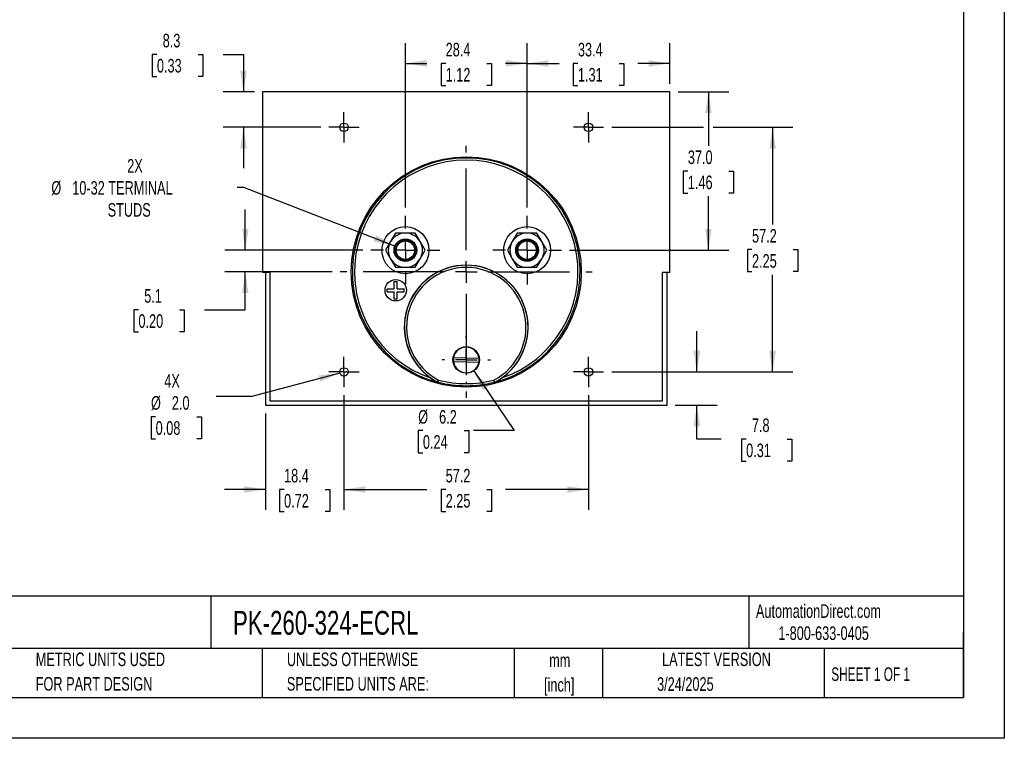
# Model space of a CAD drawing. Header units: millimetres. Extents: x 0 to 419, y 0 to 324.
# Tile 2 of 3: x 189 to 419, y 0 to 168. Entities that reach past the tile are written whole.
import ezdxf

# ---------------------------------------------------------------- set-up
doc = ezdxf.new("R2010")
doc.units = ezdxf.units.MM
doc.header["$LTSCALE"] = 1.5
doc.linetypes.add('CENTERX2', pattern=[20.32, 12.7, -2.54, 2.54, -2.54])
doc.layers.add('CENTER', color=40, linetype='CENTERX2')
doc.layers.add('DIMENSIONS', color=140, linetype='Continuous', lineweight=25)
doc.layers.add('TEXT', color=140, linetype='Continuous', lineweight=25)
doc.styles.add('SLDTEXTSTYLE0', font='TXT', dxfattribs={"width": 0.7})
doc.styles.add('SLDTEXTSTYLE1', font='TXT', dxfattribs={"width": 0.65})
doc.dimstyles.new('SLDDIMSTYLE0', dxfattribs={"dimtxt": 3.237012, "dimasz": 4.953, "dimexe": 0, "dimexo": 0.0625, "dimgap": 0.809253, "dimtad": 0, "dimtih": 1, "dimtoh": 1, "dimrnd": 1e-09, "dimzin": 12, "dimdsep": 46, "dimtxsty": 'SLDTEXTSTYLE0', "dimsah": 1, "dimcen": 0.09, "dimadec": 0, "dimazin": 3, "dimtfac": 1, "dimtofl": 0, "dimtmove": 0, "dimatfit": 3, "dimfxl": 0, "dimfrac": 2, "dimtolj": 1, "dimtzin": 12, "dimarcsym": 0})
doc.dimstyles.new('SLDDIMSTYLE1', dxfattribs={"dimtxt": 3.237012, "dimasz": 4.953, "dimexe": 0, "dimexo": 0.0625, "dimgap": 0.809253, "dimtad": 0, "dimtih": 1, "dimtoh": 1, "dimrnd": 1e-09, "dimzin": 12, "dimdsep": 46, "dimtxsty": 'SLDTEXTSTYLE0', "dimsah": 1, "dimcen": 0.09, "dimadec": 0, "dimazin": 3, "dimtfac": 1, "dimtmove": 0, "dimatfit": 0, "dimfxl": 0, "dimfrac": 2, "dimtolj": 1, "dimtzin": 12, "dimarcsym": 0})
doc.dimstyles.new('SLDDIMSTYLE2', dxfattribs={"dimtxt": 3.237012, "dimasz": 4.953, "dimexe": 0, "dimexo": 0.0625, "dimgap": 0.809253, "dimtad": 0, "dimtih": 1, "dimtoh": 1, "dimrnd": 1e-09, "dimzin": 12, "dimdsep": 46, "dimtxsty": 'SLDTEXTSTYLE0', "dimsah": 1, "dimcen": 0, "dimadec": 0, "dimazin": 3, "dimtfac": 1, "dimtofl": 0, "dimtmove": 0, "dimatfit": 3, "dimfxl": 0, "dimfrac": 2, "dimtolj": 1, "dimtzin": 12, "dimarcsym": 0})
doc.dimstyles.new('SLDDIMSTYLE3', dxfattribs={"dimtxt": 3.237012, "dimasz": 4.953, "dimexe": 0, "dimexo": 0.0625, "dimgap": 0.809253, "dimtad": 0, "dimtih": 1, "dimtoh": 1, "dimrnd": 1e-09, "dimzin": 4, "dimdsep": 46, "dimtxsty": 'SLDTEXTSTYLE0', "dimsah": 1, "dimcen": 0.09, "dimadec": 0, "dimazin": 1, "dimtfac": 1, "dimtofl": 0, "dimtmove": 0, "dimatfit": 3, "dimfxl": 0, "dimfrac": 2, "dimtolj": 1, "dimtzin": 12, "dimarcsym": 0})
doc.dimstyles.new('SLDDIMSTYLE5', dxfattribs={"dimtxt": 3.237012, "dimasz": 4.953, "dimexe": 0, "dimexo": 0.0625, "dimgap": 0.809253, "dimtad": 0, "dimtih": 1, "dimtoh": 1, "dimrnd": 1e-09, "dimzin": 12, "dimdsep": 46, "dimtxsty": 'SLDTEXTSTYLE0', "dimsah": 1, "dimcen": 0, "dimadec": 0, "dimazin": 3, "dimtfac": 1, "dimtofl": 0, "dimtmove": 0, "dimatfit": 3, "dimfxl": 0, "dimfrac": 2, "dimtolj": 1, "dimtzin": 12, "dimarcsym": 0})
doc.dimstyles.new('SLDDIMSTYLE6', dxfattribs={"dimtxt": 3.237012, "dimasz": 4.953, "dimexe": 0, "dimexo": 0.0625, "dimgap": 0.809253, "dimtad": 0, "dimtih": 1, "dimtoh": 1, "dimrnd": 1e-09, "dimzin": 4, "dimdsep": 46, "dimtxsty": 'SLDTEXTSTYLE0', "dimsah": 1, "dimcen": 0, "dimadec": 0, "dimazin": 1, "dimtfac": 1, "dimtofl": 0, "dimtmove": 0, "dimatfit": 3, "dimfxl": 0, "dimfrac": 2, "dimtolj": 1, "dimtzin": 12, "dimarcsym": 0})

# ---------------------------------------------------------------- blocks, each defined once
blk = doc.blocks.new('SW_NOTE_0')
at = {"layer": 'TEXT', "color": 0, "linetype": 'CENTERX2', "lineweight": 18, "char_height": 2.775, "attachment_point": 1, "style": 'SLDTEXTSTYLE0'}
for s, insert in [('SIFAM TINSLEY CONTENDER PANEL METER, 3.5IN ANALOG DIAL DISPLAY, 0-200A DC, VOLTAGE INPUT, SHUNT', (0, 3.58)), ('RATED, MOVING COIL, ROUND 4-HOLE MOUNT', (0, -1.45))]:
    blk.add_mtext(s, dxfattribs=dict(at, insert=insert))
blk = doc.blocks.new('SW_NOTE_0_1')
at = {"layer": 'TEXT', "color": 0, "linetype": 'CENTERX2', "lineweight": 18, "char_height": 3.175, "attachment_point": 2, "style": 'SLDTEXTSTYLE0'}
for s, insert in [('mm', (4.27, 4.09)), ('[inch]', (4.14, -1.64))]:
    blk.add_mtext(s, dxfattribs=dict(at, insert=insert))
blk = doc.blocks.new('SW_NOTE_0_2')
at = {"layer": 'TEXT', "color": 0, "linetype": 'CENTERX2', "lineweight": 18, "char_height": 3.175, "attachment_point": 1, "style": 'SLDTEXTSTYLE0'}
for s, insert in [('UNLESS OTHERWISE', (0, 4.09)), ('SPECIFIED UNITS ARE:', (0, -1.64))]:
    blk.add_mtext(s, dxfattribs=dict(at, insert=insert))
blk = doc.blocks.new('SW_NOTE_0_6')
at = {"layer": 'TEXT', "color": 0, "linetype": 'CENTERX2', "lineweight": 18, "char_height": 3.175, "attachment_point": 1, "style": 'SLDTEXTSTYLE0'}
for s, insert in [('METRIC UNITS USED', (0, 4.09)), ('FOR PART DESIGN', (0, -1.64))]:
    blk.add_mtext(s, dxfattribs=dict(at, insert=insert))
blk = doc.blocks.new('_D_14')
at = {"layer": 'DIMENSIONS'}
for p, q in [((264.76, 80.14), (264.76, 53.37)), ((246.38, 75.9), (246.38, 53.37)), ((246.38, 58.13), (236.86, 58.13)), ((250.76, 58.13), (249.68, 58.13)), ((249.68, 58.13), (249.68, 52.99)), ((260.38, 58.13), (261.47, 58.13)), ((261.47, 58.13), (261.47, 52.99)), ((264.76, 58.13), (274.29, 58.13)), ((249.68, 52.99), (250.76, 52.99)), ((261.47, 52.99), (260.38, 52.99))]:
    blk.add_line(p, q, dxfattribs=at)
for points in [[(246.38, 58.13), (241.43, 58.89), (241.43, 57.37)], [(264.76, 58.13), (269.72, 57.37), (269.72, 58.89)]]:
    blk.add_solid(points, dxfattribs=at)
at = {"layer": 'DIMENSIONS', "char_height": 3.175, "attachment_point": 1, "style": 'SLDTEXTSTYLE0'}
for s, insert in [('18.4', (250.76, 62.95)), ('0.72', (250.76, 57.08))]:
    blk.add_mtext(s, dxfattribs=dict(at, insert=insert))
blk = doc.blocks.new('_D_15')
at = {"layer": 'DIMENSIONS'}
for p, q in [((264.76, 80.14), (264.76, 53.37)), ((321.91, 80.14), (321.91, 53.37)), ((264.76, 58.13), (284.14, 58.13)), ((288.53, 58.13), (287.44, 58.13)), ((287.44, 58.13), (287.44, 52.99)), ((298.15, 58.13), (299.24, 58.13)), ((299.24, 58.13), (299.24, 52.99)), ((321.91, 58.13), (302.53, 58.13)), ((287.44, 52.99), (288.53, 52.99)), ((299.24, 52.99), (298.15, 52.99))]:
    blk.add_line(p, q, dxfattribs=at)
for points in [[(264.76, 58.13), (269.72, 57.37), (269.72, 58.89)], [(321.91, 58.13), (316.96, 58.89), (316.96, 57.37)]]:
    blk.add_solid(points, dxfattribs=at)
at = {"layer": 'DIMENSIONS', "char_height": 3.175, "attachment_point": 1, "style": 'SLDTEXTSTYLE0'}
for s, insert in [('57.2', (288.53, 62.95)), ('2.25', (288.53, 57.08))]:
    blk.add_mtext(s, dxfattribs=dict(at, insert=insert))
blk = doc.blocks.new('_D_16')
at = {"layer": 'DIMENSIONS'}
for p, q in [((347.24, 85.59), (347.24, 95.11)), ((327.36, 85.59), (352, 85.59)), ((342.2, 77.8), (352, 77.8)), ((347.24, 69.91), (347.24, 77.8)), ((352.92, 69.91), (347.24, 69.91)), ((358.76, 69.91), (357.67, 69.91)), ((357.67, 69.91), (357.67, 64.77)), ((368.38, 69.91), (369.46, 69.91)), ((369.46, 69.91), (369.46, 64.77)), ((357.67, 64.77), (358.76, 64.77)), ((369.46, 64.77), (368.38, 64.77))]:
    blk.add_line(p, q, dxfattribs=at)
for points in [[(347.24, 85.59), (348, 90.54), (346.47, 90.54)], [(347.24, 77.8), (346.47, 72.85), (348, 72.85)]]:
    blk.add_solid(points, dxfattribs=at)
at = {"layer": 'DIMENSIONS', "char_height": 3.175, "attachment_point": 1, "style": 'SLDTEXTSTYLE0'}
for s, insert in [('7.8', (360.1, 74.73)), ('0.31', (358.76, 68.86))]:
    blk.add_mtext(s, dxfattribs=dict(at, insert=insert))
blk = doc.blocks.new('_D_17')
at = {"layer": 'DIMENSIONS'}
for p, q in [((279.11, 123.98), (279.11, 162.43)), ((307.56, 123.98), (307.56, 162.43)), ((279.11, 157.66), (284.14, 157.66)), ((288.53, 157.66), (287.44, 157.66)), ((287.44, 157.66), (287.44, 152.52)), ((298.15, 157.66), (299.24, 157.66)), ((299.24, 157.66), (299.24, 152.52)), ((307.56, 157.66), (302.53, 157.66)), ((287.44, 152.52), (288.53, 152.52)), ((299.24, 152.52), (298.15, 152.52))]:
    blk.add_line(p, q, dxfattribs=at)
for points in [[(279.11, 157.66), (284.07, 156.9), (284.07, 158.43)], [(307.56, 157.66), (302.61, 158.43), (302.61, 156.9)]]:
    blk.add_solid(points, dxfattribs=at)
at = {"layer": 'DIMENSIONS', "char_height": 3.175, "attachment_point": 1, "style": 'SLDTEXTSTYLE0'}
for s, insert in [('28.4', (288.53, 162.48)), ('1.12', (288.53, 156.61))]:
    blk.add_mtext(s, dxfattribs=dict(at, insert=insert))
blk = doc.blocks.new('_D_18')
at = {"layer": 'DIMENSIONS'}
for p, q in [((307.56, 123.98), (307.56, 162.43)), ((340.94, 152.91), (340.94, 162.43)), ((307.56, 157.66), (315.05, 157.66)), ((319.44, 157.66), (318.35, 157.66)), ((318.35, 157.66), (318.35, 152.52)), ((329.06, 157.66), (330.15, 157.66)), ((330.15, 157.66), (330.15, 152.52)), ((340.94, 157.66), (333.45, 157.66)), ((318.35, 152.52), (319.44, 152.52)), ((330.15, 152.52), (329.06, 152.52))]:
    blk.add_line(p, q, dxfattribs=at)
for points in [[(307.56, 157.66), (312.52, 156.9), (312.52, 158.43)], [(340.94, 157.66), (335.99, 158.43), (335.99, 156.9)]]:
    blk.add_solid(points, dxfattribs=at)
at = {"layer": 'DIMENSIONS', "char_height": 3.175, "attachment_point": 1, "style": 'SLDTEXTSTYLE0'}
for s, insert in [('33.4', (319.44, 162.48)), ('1.31', (319.44, 156.61))]:
    blk.add_mtext(s, dxfattribs=dict(at, insert=insert))
blk = doc.blocks.new('_D_19')
at = {"layer": 'DIMENSIONS'}
for p, q in [((221.04, 159.77), (219.96, 159.77)), ((219.96, 159.77), (219.96, 154.62)), ((230.66, 159.77), (231.75, 159.77)), ((231.75, 159.77), (231.75, 154.62)), ((236.5, 159.77), (241.27, 159.77)), ((241.27, 159.77), (241.27, 151.01)), ((219.96, 154.62), (221.04, 154.62)), ((231.75, 154.62), (230.66, 154.62)), ((243.83, 151.01), (236.51, 151.01)), ((259.32, 142.74), (236.51, 142.74)), ((241.27, 142.74), (241.27, 133.21))]:
    blk.add_line(p, q, dxfattribs=at)
for points in [[(241.27, 151.01), (242.03, 155.96), (240.51, 155.96)], [(241.27, 142.74), (240.51, 137.78), (242.03, 137.78)]]:
    blk.add_solid(points, dxfattribs=at)
at = {"layer": 'DIMENSIONS', "char_height": 3.175, "attachment_point": 1, "style": 'SLDTEXTSTYLE0'}
for s, insert in [('8.3', (222.39, 164.59)), ('0.33', (221.04, 158.72))]:
    blk.add_mtext(s, dxfattribs=dict(at, insert=insert))
blk = doc.blocks.new('_D_20')
at = {"layer": 'DIMENSIONS'}
for p, q in [((327.36, 142.74), (348.8, 142.74)), ((351.09, 142.74), (369.7, 142.74)), ((364.94, 142.74), (364.94, 120.03)), ((360.13, 114.16), (359.04, 114.16)), ((359.04, 114.16), (359.04, 109.02)), ((369.75, 114.16), (370.84, 114.16)), ((370.84, 114.16), (370.84, 109.02)), ((359.04, 109.02), (360.13, 109.02)), ((364.94, 85.59), (364.94, 108.29)), ((370.84, 109.02), (369.75, 109.02)), ((327.36, 85.59), (369.7, 85.59))]:
    blk.add_line(p, q, dxfattribs=at)
for points in [[(364.94, 142.74), (364.18, 137.78), (365.7, 137.78)], [(364.94, 85.59), (365.7, 90.54), (364.18, 90.54)]]:
    blk.add_solid(points, dxfattribs=at)
at = {"layer": 'DIMENSIONS', "char_height": 3.175, "attachment_point": 1, "style": 'SLDTEXTSTYLE0'}
for s, insert in [('57.2', (360.13, 118.98)), ('2.25', (360.13, 113.11))]:
    blk.add_mtext(s, dxfattribs=dict(at, insert=insert))
blk = doc.blocks.new('_D_21')
at = {"layer": 'DIMENSIONS'}
for p, q in [((342.84, 151.01), (354.71, 151.01)), ((349.94, 151.01), (349.94, 138.39)), ((345.13, 132.52), (344.05, 132.52)), ((344.05, 132.52), (344.05, 127.38)), ((354.75, 132.52), (355.84, 132.52)), ((355.84, 132.52), (355.84, 127.38)), ((344.05, 127.38), (345.13, 127.38)), ((349.94, 114.03), (349.94, 126.65)), ((355.84, 127.38), (354.75, 127.38)), ((317.51, 114.03), (354.71, 114.03))]:
    blk.add_line(p, q, dxfattribs=at)
for points in [[(349.94, 151.01), (349.18, 146.05), (350.7, 146.05)], [(349.94, 114.03), (350.7, 118.99), (349.18, 118.99)]]:
    blk.add_solid(points, dxfattribs=at)
at = {"layer": 'DIMENSIONS', "char_height": 3.175, "attachment_point": 1, "style": 'SLDTEXTSTYLE0'}
for s, insert in [('37.0', (345.13, 137.34)), ('1.46', (345.13, 131.47))]:
    blk.add_mtext(s, dxfattribs=dict(at, insert=insert))
blk = doc.blocks.new('_D_22')
at = {"layer": 'DIMENSIONS'}
for p, q in [((241.36, 128.66), (239.82, 128.66)), ((276.64, 114.99), (241.36, 128.66))]:
    blk.add_line(p, q, dxfattribs=at)
blk.add_solid([(276.64, 114.99), (272.3, 117.49), (271.75, 116.07)], dxfattribs=at)
at = {"layer": 'DIMENSIONS', "char_height": 3.175, "attachment_point": 1, "style": 'SLDTEXTSTYLE0'}
for s, insert in [('2X', (214.1, 135.32)), ('%%c', (196.36, 130.18)), ('10-32 TERMINAL', (201.25, 130.18)), ('STUDS', (209.52, 125.03))]:
    blk.add_mtext(s, dxfattribs=dict(at, insert=insert))
blk = doc.blocks.new('_D_23')
at = {"layer": 'DIMENSIONS'}
for p, q in [((263.8, 85.33), (243.25, 79.82)), ((243.25, 79.82), (234.92, 79.82)), ((220.74, 75.12), (219.66, 75.12)), ((219.66, 75.12), (219.66, 69.98)), ((230.36, 75.12), (231.45, 75.12)), ((231.45, 75.12), (231.45, 69.98)), ((219.66, 69.98), (220.74, 69.98)), ((231.45, 69.98), (230.36, 69.98))]:
    blk.add_line(p, q, dxfattribs=at)
blk.add_solid([(263.8, 85.33), (258.82, 84.78), (259.21, 83.31)], dxfattribs=at)
at = {"layer": 'DIMENSIONS', "char_height": 3.175, "attachment_point": 1, "style": 'SLDTEXTSTYLE0'}
for s, insert in [('4X', (222.76, 85.08)), ('%%c', (219.65, 79.94)), ('2.0', (224.53, 79.94)), ('0.08', (220.74, 74.07))]:
    blk.add_mtext(s, dxfattribs=dict(at, insert=insert))
blk = doc.blocks.new('_D_24')
at = {"layer": 'DIMENSIONS'}
for p, q in [((295.08, 85.82), (304.53, 71.88)), ((283.21, 71.88), (282.12, 71.88)), ((282.12, 71.88), (282.12, 66.73)), ((292.83, 71.88), (293.92, 71.88)), ((293.92, 71.88), (293.92, 66.73)), ((304.53, 71.88), (295, 71.88)), ((282.12, 66.73), (283.21, 66.73)), ((293.92, 66.73), (292.83, 66.73))]:
    blk.add_line(p, q, dxfattribs=at)
blk.add_solid([(295.08, 85.82), (297.23, 81.29), (298.49, 82.15)], dxfattribs=at)
at = {"layer": 'DIMENSIONS', "char_height": 3.175, "attachment_point": 1, "style": 'SLDTEXTSTYLE0'}
for s, insert in [('%%c', (282.11, 76.69)), ('6.2', (287, 76.69)), ('0.24', (283.21, 70.82))]:
    blk.add_mtext(s, dxfattribs=dict(at, insert=insert))
blk = doc.blocks.new('_D_25')
at = {"layer": 'DIMENSIONS'}
for p, q in [((241.7, 114.03), (241.7, 123.56)), ((269.17, 114.03), (236.94, 114.03)), ((262, 108.95), (236.94, 108.95)), ((241.7, 100.12), (241.7, 108.95)), ((216.72, 100.12), (215.63, 100.12)), ((215.63, 100.12), (215.63, 94.97)), ((226.34, 100.12), (227.43, 100.12)), ((227.43, 100.12), (227.43, 94.97)), ((232.17, 100.12), (241.7, 100.12)), ((215.63, 94.97), (216.72, 94.97)), ((227.43, 94.97), (226.34, 94.97))]:
    blk.add_line(p, q, dxfattribs=at)
for points in [[(241.7, 114.03), (242.46, 118.99), (240.94, 118.99)], [(241.7, 108.95), (240.94, 104), (242.46, 104)]]:
    blk.add_solid(points, dxfattribs=at)
at = {"layer": 'DIMENSIONS', "char_height": 3.175, "attachment_point": 1, "style": 'SLDTEXTSTYLE0'}
for s, insert in [('5.1', (218.07, 104.94)), ('0.20', (216.72, 99.07))]:
    blk.add_mtext(s, dxfattribs=dict(at, insert=insert))
blk = doc.blocks.new('SW_CENTERMARKSYMBOL_1')
at = {"layer": 'CENTER', "color": 0}
for p, q in [((0, 5.08), (0, 8.04)), ((0, 0), (0, 2.54)), ((-5.08, 0), (-8.04, 0)), ((0, 0), (-2.54, 0)), ((0, 0), (0, -2.54)), ((0, 0), (2.54, 0)), ((5.08, 0), (8.04, 0)), ((0, -5.08), (0, -8.04))]:
    blk.add_line(p, q, dxfattribs=at)
blk = doc.blocks.new('SW_CENTERMARKSYMBOL_2')
at = {"layer": 'CENTER', "color": 0}
for p, q in [((0, 5.08), (0, 8.04)), ((0, 0), (0, 2.54)), ((-5.08, 0), (-8.04, 0)), ((0, 0), (-2.54, 0)), ((0, 0), (0, -2.54)), ((0, 0), (2.54, 0)), ((5.08, 0), (8.04, 0)), ((0, -5.08), (0, -8.04))]:
    blk.add_line(p, q, dxfattribs=at)
blk = doc.blocks.new('SW_CENTERMARKSYMBOL_3')
at = {"layer": 'CENTER', "color": 0}
for p, q in [((0, 2.54), (0, 3.54)), ((0, 0), (0, 2.54)), ((-2.54, 0), (-3.54, 0)), ((0, 0), (-2.54, 0)), ((0, 0), (0, -2.54)), ((0, 0), (2.54, 0)), ((2.54, 0), (3.54, 0)), ((0, -2.54), (0, -3.54))]:
    blk.add_line(p, q, dxfattribs=at)
blk = doc.blocks.new('SW_CENTERMARKSYMBOL_4')
at = {"layer": 'CENTER', "color": 0}
for p, q in [((0, 2.54), (0, 3.54)), ((0, 0), (0, 2.54)), ((-2.54, 0), (-3.54, 0)), ((0, 0), (-2.54, 0)), ((0, 0), (0, -2.54)), ((0, 0), (2.54, 0)), ((2.54, 0), (3.54, 0)), ((0, -2.54), (0, -3.54))]:
    blk.add_line(p, q, dxfattribs=at)
blk = doc.blocks.new('SW_CENTERMARKSYMBOL_5')
at = {"layer": 'CENTER', "color": 0}
for p, q in [((0, 2.54), (0, 3.54)), ((0, 0), (0, 2.54)), ((-2.54, 0), (-3.54, 0)), ((0, 0), (-2.54, 0)), ((0, 0), (0, -2.54)), ((0, 0), (2.54, 0)), ((2.54, 0), (3.54, 0)), ((0, -2.54), (0, -3.54))]:
    blk.add_line(p, q, dxfattribs=at)
blk = doc.blocks.new('SW_CENTERMARKSYMBOL_6')
at = {"layer": 'CENTER', "color": 0}
for p, q in [((0, 2.54), (0, 3.54)), ((0, 0), (0, 2.54)), ((-2.54, 0), (-3.54, 0)), ((0, 0), (-2.54, 0)), ((0, 0), (0, -2.54)), ((0, 0), (2.54, 0)), ((2.54, 0), (3.54, 0)), ((0, -2.54), (0, -3.54))]:
    blk.add_line(p, q, dxfattribs=at)
blk = doc.blocks.new('SW_CENTERMARKSYMBOL_7')
at = {"layer": 'CENTER', "color": 0}
for p, q in [((0, 5.08), (0, 29.44)), ((0, 0), (0, 2.54)), ((-5.08, 0), (-29.44, 0)), ((0, 0), (-2.54, 0)), ((0, 0), (0, -2.54)), ((0, 0), (2.54, 0)), ((5.08, 0), (29.44, 0)), ((0, -5.08), (0, -29.44))]:
    blk.add_line(p, q, dxfattribs=at)
blk = doc.blocks.new('SW_CENTERMARKSYMBOL_8')
at = {"layer": 'CENTER', "color": 0}
for p, q in [((0, 5.08), (0, 5.64)), ((0, 0), (0, 2.54)), ((-5.08, 0), (-5.64, 0)), ((0, 0), (-2.54, 0)), ((0, 0), (0, -2.54)), ((0, 0), (2.54, 0)), ((5.08, 0), (5.64, 0)), ((0, -5.08), (0, -5.64))]:
    blk.add_line(p, q, dxfattribs=at)

msp = doc.modelspace()

# ---------------------------------------------------------------- linework, layer by layer
at = {"color": 7, "linetype": 'Continuous'}
for p, q in [((419.104, 323.854), (419.104, 0.004)), ((419.104, 0.004), (0.004, 0.004))]:
    msp.add_line(p, q, dxfattribs=at)
for p, q in [((245.739, 151.005), (245.739, 108.805)), ((340.939, 151.005), (245.739, 151.005)), ((340.939, 108.805), (340.939, 151.005)), ((276.805, 118.034), (275.65, 116.034)), ((279.115, 118.034), (276.805, 118.034)), ((281.424, 118.034), (279.115, 118.034)), ((282.579, 116.034), (281.424, 118.034)), ((305.253, 118.034), (304.098, 116.034)), ((307.563, 118.034), (305.253, 118.034)), ((309.872, 118.034), (307.563, 118.034)), ((311.027, 116.034), (309.872, 118.034)), ((275.65, 116.034), (274.496, 114.034)), ((283.733, 114.034), (282.579, 116.034)), ((304.098, 116.034), (302.944, 114.034)), ((312.181, 114.034), (311.027, 116.034)), ((274.496, 114.034), (275.65, 112.034)), ((282.579, 112.034), (283.733, 114.034)), ((302.944, 114.034), (304.098, 112.034)), ((311.027, 112.034), (312.181, 114.034)), ((275.65, 112.034), (276.805, 110.034)), ((281.424, 110.034), (282.579, 112.034)), ((304.098, 112.034), (305.253, 110.034)), ((309.872, 110.034), (311.027, 112.034)), ((247.439, 108.805), (245.739, 108.805)), ((246.384, 108.805), (246.384, 77.801)), ((247.439, 108.805), (247.439, 78.805)), ((276.805, 110.034), (279.115, 110.034)), ((279.115, 110.034), (281.424, 110.034)), ((305.253, 110.034), (307.563, 110.034)), ((307.563, 110.034), (309.872, 110.034)), ((340.939, 108.805), (339.239, 108.805)), ((339.239, 78.805), (339.239, 108.805)), ((340.293, 77.801), (340.293, 108.805)), ((276.515, 105.034), (276.515, 106.684)), ((276.515, 106.684), (277.215, 106.684)), ((277.215, 105.034), (277.215, 106.684)), ((274.865, 104.334), (274.865, 105.034)), ((274.865, 105.034), (276.515, 105.034)), ((274.865, 104.334), (276.515, 104.334)), ((276.515, 102.684), (276.515, 104.334)), ((277.215, 105.034), (278.865, 105.034)), ((277.215, 104.334), (278.865, 104.334)), ((277.215, 102.684), (277.215, 104.334)), ((278.865, 104.334), (278.865, 105.034)), ((276.515, 102.684), (277.215, 102.684)), ((296.283, 87.808), (290.369, 87.961)), ((290.394, 88.96), (296.309, 88.808)), ((286.653, 83.236), (286.641, 83.204)), ((286.641, 83.204), (286.694, 83.183)), ((286.706, 83.216), (286.694, 83.183)), ((299.984, 83.183), (299.971, 83.216)), ((299.984, 83.183), (300.036, 83.204)), ((300.036, 83.204), (300.024, 83.236)), ((247.439, 78.805), (339.239, 78.805)), ((246.384, 77.801), (340.293, 77.801))]:
    msp.add_line(p, q)
for centre, radius in [((264.764, 142.736), 1), ((321.914, 142.736), 1), ((293.339, 108.954), 26.898), ((279.115, 114.034), 5.5), ((307.563, 114.034), 5.5), ((279.115, 114.034), 2.65), ((279.115, 114.034), 2.4), ((279.115, 114.034), 2.15), ((307.563, 114.034), 2.65), ((307.563, 114.034), 2.4), ((307.563, 114.034), 2.15), ((276.865, 104.684), 2.5), ((293.339, 88.384), 3.1), ((264.764, 85.586), 1), ((321.914, 85.586), 1)]:
    msp.add_circle(centre, radius)
for centre, radius, start, end in [((293.339, 108.954), 26.614, 284.45849, 255.54151), ((293.339, 108.954), 26.114, 288.62009, 251.37991), ((279.115, 114.034), 4, 90, 150), ((279.115, 114.034), 4, 30, 90), ((307.563, 114.034), 4, 90, 150), ((307.563, 114.034), 4, 30, 90), ((279.115, 114.034), 4, 150, 210), ((279.115, 114.034), 4, 330, 30), ((307.563, 114.034), 4, 150, 210), ((307.563, 114.034), 4, 330, 30), ((279.115, 114.034), 4, 210, 270), ((293.339, 96.052), 14.486, 305.14162, 234.85838), ((293.339, 96.052), 14.455, 297.54874, 242.45126), ((279.115, 114.034), 4, 270, 330), ((307.563, 114.034), 4, 210, 270), ((307.563, 114.034), 4, 270, 330), ((293.339, 96.052), 13.955, 297.66635, 242.33365), ((293.339, 88.384), 3, 8.11511, 168.92697), ((293.339, 88.384), 3, 168.92697, 188.11511), ((293.339, 88.384), 3, 188.11511, 348.92697), ((293.339, 88.384), 3, 348.92697, 8.11511), ((293.841, 96.821), 15.403, 234.9769, 242.13272), ((327.292, 65.188), 44.466, 155.40743, 156.05277), ((286.769, 83.458), 0.25, 242.45176, 255.54975), ((236, 99.702), 53.319, 341.98873, 342.52691), ((293.339, 108.954), 26.579, 255.55022, 284.44978), ((293.339, 108.941), 26.067, 255.60627, 284.39373), ((350.677, 99.702), 53.319, 197.47309, 198.01127), ((259.386, 65.188), 44.466, 23.94723, 24.59257), ((299.909, 83.458), 0.25, 284.45028, 297.54819), ((292.789, 96.899), 15.495, 297.8885, 305.00188)]:
    msp.add_arc(centre, radius, start, end)
at = {"layer": 'TEXT'}
for p, q in [((409.575, 314.325), (409.575, 9.525)), ((409.575, 33.189), (9.525, 33.189)), ((233.638, 33.189), (233.638, 20.955)), ((359.363, 33.189), (359.363, 20.955)), ((409.575, 9.525), (409.575, 24.765)), ((409.575, 20.955), (9.525, 20.955)), ((245.67, 20.955), (245.67, 9.525)), ((304.536, 20.955), (304.536, 9.525)), ((325.218, 20.955), (325.218, 9.525)), ((377.023, 20.955), (377.023, 9.525)), ((9.525, 9.525), (409.575, 9.525))]:
    msp.add_line(p, q, dxfattribs=at)

# ---------------------------------------------------------------- block references
at = {"layer": 'CENTER'}
for name, p in [('SW_CENTERMARKSYMBOL_3', (264.764, 142.736)), ('SW_CENTERMARKSYMBOL_4', (321.914, 142.736)), ('SW_CENTERMARKSYMBOL_7', (293.339, 108.954)), ('SW_CENTERMARKSYMBOL_1', (279.115, 114.034)), ('SW_CENTERMARKSYMBOL_2', (307.563, 114.034)), ('SW_CENTERMARKSYMBOL_8', (293.339, 88.384)), ('SW_CENTERMARKSYMBOL_6', (264.764, 85.586)), ('SW_CENTERMARKSYMBOL_5', (321.914, 85.586))]:
    msp.add_blockref(name, p, dxfattribs=at)
at = {"layer": 'TEXT', "linetype": 'CENTERX2', "lineweight": 18}
for name, p in [('SW_NOTE_0', (11.42, 27.217)), ('SW_NOTE_0_6', (192.718, 15.953)), ('SW_NOTE_0_2', (251.412, 15.953)), ('SW_NOTE_0_1', (310.929, 15.729))]:
    msp.add_blockref(name, p, dxfattribs=at)

# ---------------------------------------------------------------- texts
for s, insert, char_height, attachment_point, style in [('AutomationDirect.com', (361.042, 31.315), 3.175, 1, 'SLDTEXTSTYLE0'), ('PK-260-324-ECRL', (238.812, 29.764), 5.55625, 1, 'SLDTEXTSTYLE0'), ('1-800-633-0405', (366.287, 26.156), 3.175, 1, 'SLDTEXTSTYLE0'), ('LATEST VERSION', (351.828, 20.046), 3.175, 2, 'SLDTEXTSTYLE0'), ('SHEET 1 OF 1', (378.662, 16.577), 3.175, 1, 'SLDTEXTSTYLE1'), ('3/24/2025', (344.552, 14.267), 3.175, 2, 'SLDTEXTSTYLE0')]:
    msp.add_mtext(s, dxfattribs=dict(at, insert=insert, char_height=char_height, attachment_point=attachment_point, style=style))

# ---------------------------------------------------------------- dimensions: what is measured, and where the dimension line sits
at = {"layer": 'DIMENSIONS'}
for base, p1, p2, dimstyle, picture, middle in [((241.269, 151.005), (261.224, 142.736), (245.739, 151.005), 'SLDDIMSTYLE1', '_D_19', (241.269, 159.768)), ((349.943, 151.005), (315.603, 114.034), (340.939, 151.005), 'SLDDIMSTYLE3', '_D_21', (349.943, 132.52)), ((364.939, 85.586), (325.454, 142.736), (325.454, 85.586), 'SLDDIMSTYLE0', '_D_20', (364.939, 114.161)), ((241.7, 114.034), (263.901, 108.954), (271.075, 114.034), 'SLDDIMSTYLE1', '_D_25', (241.7, 100.119)), ((347.2359, 77.8005), (325.4536, 85.5862), (340.2933, 77.8005), 'SLDDIMSTYLE1', '_D_16', (347.2359, 69.9099))]:
    dim = msp.add_linear_dim(base=base, p1=p1, p2=p2, angle=90, dimstyle=dimstyle, dxfattribs=at)
    dim.commit()
    dim.dimension.update_dxf_attribs({"geometry": picture, "text_midpoint": middle, "dimtype": 160})
for base, p1, p2, dimstyle, picture, middle in [((307.563, 157.664), (279.115, 122.074), (307.563, 122.074), 'SLDDIMSTYLE0', '_D_17', (293.339, 157.664)), ((340.939, 157.664), (307.563, 122.074), (340.939, 151.005), 'SLDDIMSTYLE0', '_D_18', (324.251, 157.664)), ((246.384, 58.132), (264.764, 82.046), (246.384, 77.801), 'SLDDIMSTYLE1', '_D_14', (255.574, 58.132)), ((321.914, 58.132), (264.764, 82.046), (321.914, 82.046), 'SLDDIMSTYLE0', '_D_15', (293.339, 58.132))]:
    dim = msp.add_linear_dim(base=base, p1=p1, p2=p2, dimstyle=dimstyle, dxfattribs=at)
    dim.commit()
    dim.dimension.update_dxf_attribs({"geometry": picture, "text_midpoint": middle, "dimtype": 160})
dim = msp.add_diameter_dim_2p(p1=(281.586, 113.077), p2=(276.643, 114.991), text='2X\\P%%c10-32 TERMINAL\\PSTUDS', dimstyle='SLDDIMSTYLE5', override={"dimpost": '<>'}, dxfattribs=at)
dim.commit()
dim.dimension.update_dxf_attribs({"geometry": '_D_22', "text_midpoint": (216.896, 128.657), "dimtype": 163})
dim = msp.add_diameter_dim_2p(p1=(291.599, 90.95), p2=(295.078, 85.818), dimstyle='SLDDIMSTYLE2', dxfattribs=at)
dim.commit()
dim.dimension.update_dxf_attribs({"geometry": '_D_24', "text_midpoint": (288.02, 71.875), "dimtype": 163})
dim = msp.add_diameter_dim_2p(p1=(265.73, 85.845), p2=(263.798, 85.327), text='4X\\P<>', dimstyle='SLDDIMSTYLE6', dxfattribs=at)
dim.commit()
dim.dimension.update_dxf_attribs({"geometry": '_D_23', "text_midpoint": (225.554, 77.694), "dimtype": 163})

doc.saveas('drawing.dxf')
